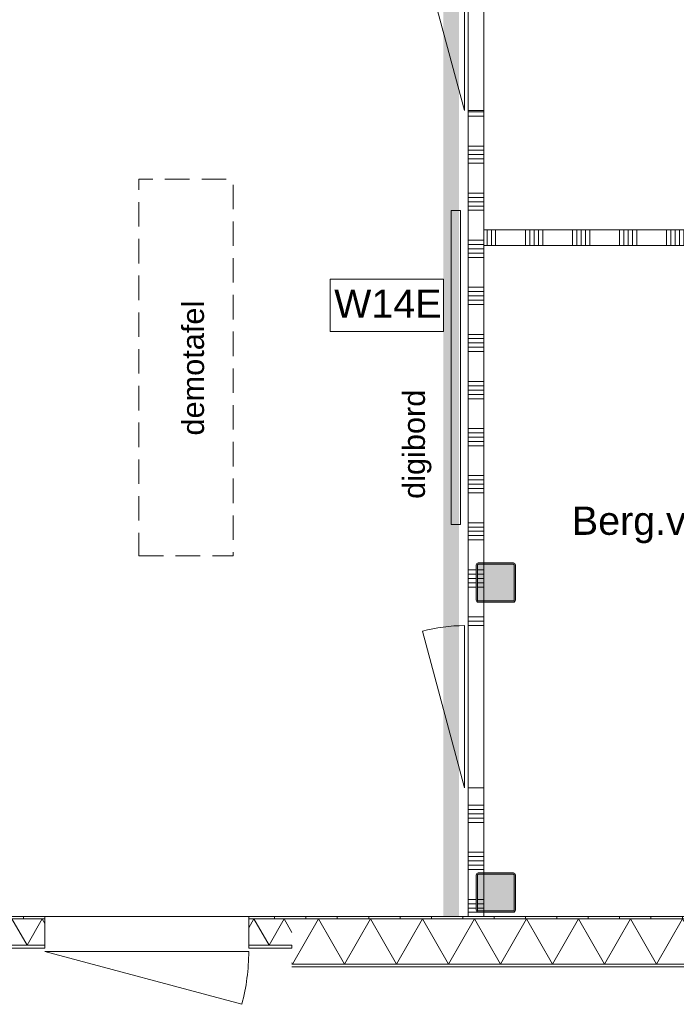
# Model space of a CAD drawing. Header units: millimetres. Extents: x -850 to 154668, y -80343 to 71019.
# Tile 52 of 147: x 58575 to 62762, y -559 to 5715. Entities that reach past the tile are written whole.
import ezdxf
from ezdxf.enums import TextEntityAlignment as Align

# ---------------------------------------------------------------- set-up
doc = ezdxf.new("R2010")
doc.units = ezdxf.units.MM
doc.header["$MEASUREMENT"] = 0
doc.linetypes.add('B0701', pattern=[234.119993, 155.999994, -78.119999])
for name, color, linetype in [('info tekst digiborden', 7, 'Continuous'), ('New_21 Buitenwanden', 7, 'Continuous'), ('New_21 Buitenwanden Deuren', 7, 'Continuous'), ('New_21 Buitenwanden Doorsnede-arcering', 7, 'Continuous'), ('New_21 Buitenwanden Laagscheidingslijnen', 7, 'Continuous'), ('New_22 NC Binnenwanden', 7, 'Continuous'), ('New_22 NC Binnenwanden Deuren', 7, 'Continuous'), ('New_22 NC Binnenwanden Doorsnede-arcering', 7, 'Continuous'), ('New_23 Vloeren', 7, 'Continuous'), ('New_72 Vaste Inrichting', 7, 'Continuous'), ('New_info tekst digiborden', 7, 'Continuous'), ('New_Info Wandafwerking aanduiding', 7, 'Continuous'), ('New_Info Wandafwerking aanduiding Doorsnede-arcering', 7, 'Continuous'), ('New_Z Ruimtefuncties', 7, 'Continuous'), ('New_Z Ruimtefuncties Zone omranding', 7, 'Continuous'), ('New_Z Ruimtefuncties Zone tekst', 7, 'Continuous'), ('S-COLS-____-OTLN.RVT S', 7, 'Continuous'), ('S-COLS-____-OTLN.RVT S 2D arcering', 7, 'Continuous')]:
    doc.layers.add(name, color=color, linetype=linetype)
doc.styles.add('GENERATED_STYLE_1', font='arial.ttf')
doc.styles.add('GENERATED_STYLE_2', font='arial.ttf')
pattern_1 = [(90, (0, 0), (-200, 0), [])]

# ---------------------------------------------------------------- blocks, each defined once
blk = doc.blocks.new('Slab_1_1', base_point=(0, 17060))
at = {"layer": 'New_23 Vloeren', "color": 7, "linetype": 'Continuous', "lineweight": 0, "flags": 128}
blk.add_lwpolyline([(0, 17060), (25600, 17060), (25600, 17539.8), (30060, 17539.8), (30060, 0), (44257.3, 0), (99110, 0), (99110, 26125), (78570.2, 26125), (78570.2, 30220), (61804.1, 30220), (61804.1, 33195.8), (50070.2, 33195.8), (50070.2, 36555.1), (42600, 36555.1), (42600, 38994.9), (31200.9, 38994.9), (31200.9, 49880), (25600, 49880), (25600, 70460), (0, 70460)], close=True, dxfattribs=at)
blk = doc.blocks.new('*X284')
at = {"layer": 'New_22 NC Binnenwanden Doorsnede-arcering', "color": 254, "linetype": 'Continuous', "lineweight": 0, "true_color": 0xe9ebeb}
for p, q in [((61435, 709.7), (61535, 709.7)), ((61435, 682.3), (61535, 682.3)), ((61435, 654.9), (61535, 654.9)), ((61435, 627.4), (61535, 627.4)), ((61435, 600), (61535, 600)), ((61435, 409.7), (61535, 409.7)), ((61435, 382.3), (61535, 382.3)), ((61435, 354.9), (61535, 354.9)), ((61435, 327.4), (61535, 327.4)), ((61435, 300), (61535, 300)), ((61435, 109.7), (61485, 109.7)), ((61435, 82.3), (61485, 82.3)), ((61435, 54.9), (61485, 54.9)), ((61435, 27.4), (61495.1, 27.4)), ((61435, 0), (61535, 0))]:
    blk.add_line(p, q, dxfattribs=at)
blk = doc.blocks.new('*X285')
at = {"layer": 'New_22 NC Binnenwanden Doorsnede-arcering', "color": 254, "linetype": 'Continuous', "lineweight": 0, "true_color": 0xe9ebeb}
for p, q in [((61435, 5127.4), (61535, 5127.4)), ((61435, 5100), (61535, 5100)), ((61435, 4909.7), (61535, 4909.7)), ((61435, 4882.3), (61535, 4882.3)), ((61435, 4854.9), (61535, 4854.9)), ((61435, 4827.4), (61535, 4827.4)), ((61435, 4800), (61535, 4800)), ((61435, 4609.7), (61535, 4609.7)), ((61435, 4582.3), (61535, 4582.3)), ((61435, 4554.9), (61535, 4554.9)), ((61435, 4527.4), (61535, 4527.4)), ((61435, 4500), (61535, 4500)), ((61435, 4309.7), (61535, 4309.7)), ((61435, 4282.3), (61535, 4282.3)), ((61435, 4254.9), (61535, 4254.9)), ((61435, 4227.4), (61535, 4227.4)), ((61435, 4200), (61535, 4200)), ((61435, 4009.7), (61535, 4009.7)), ((61435, 3982.3), (61535, 3982.3)), ((61435, 3954.9), (61535, 3954.9)), ((61435, 3927.4), (61535, 3927.4)), ((61435, 3900), (61535, 3900)), ((61435, 3709.7), (61535, 3709.7)), ((61435, 3682.3), (61535, 3682.3)), ((61435, 3654.9), (61535, 3654.9)), ((61435, 3627.4), (61535, 3627.4)), ((61435, 3600), (61535, 3600)), ((61435, 3409.7), (61535, 3409.7)), ((61435, 3382.3), (61535, 3382.3)), ((61435, 3354.9), (61535, 3354.9)), ((61435, 3327.4), (61535, 3327.4)), ((61435, 3300), (61535, 3300)), ((61435, 3109.7), (61535, 3109.7)), ((61435, 3082.3), (61535, 3082.3)), ((61435, 3054.9), (61535, 3054.9)), ((61435, 3027.4), (61535, 3027.4)), ((61435, 3000), (61535, 3000)), ((61435, 2809.7), (61535, 2809.7)), ((61435, 2782.3), (61535, 2782.3)), ((61435, 2754.9), (61535, 2754.9)), ((61435, 2727.4), (61535, 2727.4)), ((61435, 2700), (61535, 2700)), ((61435, 2509.7), (61535, 2509.7)), ((61435, 2482.3), (61535, 2482.3)), ((61435, 2454.9), (61535, 2454.9)), ((61435, 2427.4), (61535, 2427.4)), ((61435, 2400), (61535, 2400)), ((61435, 2209.7), (61485, 2209.7)), ((61435, 2182.3), (61485, 2182.3)), ((61435, 2154.9), (61485, 2154.9)), ((61435, 2127.4), (61485, 2127.4)), ((61435, 2100), (61485, 2100)), ((61435, 1909.7), (61535, 1909.7)), ((61435, 1882.3), (61535, 1882.3)), ((61435, 1854.9), (61535, 1854.9))]:
    blk.add_line(p, q, dxfattribs=at)
blk = doc.blocks.new('*X286')
at = {"layer": 'New_22 NC Binnenwanden Doorsnede-arcering', "color": 254, "linetype": 'Continuous', "lineweight": 0, "true_color": 0xe9ebeb}
for p, q in [((61493, 109.7), (61535, 109.7)), ((61493, 82.3), (61535, 82.3)), ((61493, 54.9), (61535, 54.9))]:
    blk.add_line(p, q, dxfattribs=at)
blk = doc.blocks.new('*X288')
at = {"layer": 'New_22 NC Binnenwanden Doorsnede-arcering', "color": 254, "linetype": 'Continuous', "lineweight": 0, "true_color": 0xe9ebeb}
for p, q in [((61493, 2209.7), (61535, 2209.7)), ((61493, 2182.3), (61535, 2182.3)), ((61493, 2154.9), (61535, 2154.9)), ((61493, 2127.4), (61535, 2127.4)), ((61493, 2100), (61535, 2100))]:
    blk.add_line(p, q, dxfattribs=at)
blk = doc.blocks.new('D1 22')
at = {"layer": 'New_22 NC Binnenwanden Deuren', "color": 1, "linetype": 'Continuous', "lineweight": 0}
for q in [(-481.8, 267.6), (-517, 0)]:
    blk.add_line((517, 0), q, dxfattribs=at)
at = {"layer": 'New_22 NC Binnenwanden Deuren', "color": 7, "linetype": 'Continuous', "lineweight": 0}
for p, q in [((-517, -25), (-517, -125)), ((-517, -25), (-517, -125)), ((517, -25), (517, -125)), ((517, -25), (517, -125))]:
    blk.add_line(p, q, dxfattribs=at)
at = {"layer": 'New_22 NC Binnenwanden Deuren', "color": 1, "linetype": 'Continuous', "lineweight": 0}
blk.add_arc((517, 0), 1034, 165, 180, dxfattribs=at)
blk = doc.blocks.new('Wall_68_1', base_point=(61535, 0))
at = {"layer": 'New_22 NC Binnenwanden', "color": 8, "linetype": 'Continuous', "lineweight": 0, "true_color": 0x778488}
for p, q in [((61435, 5136), (61535, 5136)), ((61435, 1854), (61535, 1854)), ((61435, 820), (61535, 820))]:
    blk.add_line(p, q, dxfattribs=at)
at = {"layer": 'New_22 NC Binnenwanden', "color": 8, "linetype": 'Continuous', "lineweight": 0, "true_color": 0x778488, "flags": 128}
for points in [[(61435, 5136), (61435, 1854)], [(61535, 2250.4), (61535, 5136)], [(61535, 2008.4), (61535, 2242.4)], [(61535, 1854), (61535, 2000.4)], [(61435, 820), (61435, 0)], [(61535, 275), (61535, 820)], [(61535, 33), (61535, 267)], [(61535, 0), (61535, 25)], [(61535, 0), (61435, 0)]]:
    blk.add_lwpolyline(points, dxfattribs=at)
at = {"layer": 'New_22 NC Binnenwanden', "color": 8, "lineweight": 0, "true_color": 0x778488}
for name in ['*X285', '*X288', '*X284', '*X286']:
    blk.add_blockref(name, (0, 0), dxfattribs=at)
at = {"layer": 'New_22 NC Binnenwanden Deuren', "color": 1, "linetype": 'Continuous', "lineweight": 0, "xscale": -1, "zscale": 1000, "rotation": 90}
for p in [(61410, 5653), (61410, 1337)]:
    blk.add_blockref('D1 22', p, dxfattribs=at)
blk = doc.blocks.new('*X758')
at = {"layer": 'New_21 Buitenwanden Doorsnede-arcering', "linetype": 'Continuous', "lineweight": 0, "true_color": 0xe9ebeb}
for points in [[(60310.2, -302.1), (60310.2, -302.2), (60450, -302.2), (60450, -302.1)], [(60750, -302.1), (60600, -302.1), (60600, -302.2), (60750, -302.2)], [(61050, -302.1), (60900, -302.1), (60900, -302.2), (61050, -302.2)], [(61350, -302.1), (61200, -302.1), (61200, -302.2), (61350, -302.2)], [(61650, -302.1), (61500, -302.1), (61500, -302.2), (61650, -302.2)], [(61950, -302.1), (61800, -302.1), (61800, -302.2), (61950, -302.2)], [(62250, -302.1), (62100, -302.1), (62100, -302.2), (62250, -302.2)], [(62550, -302.1), (62400, -302.1), (62400, -302.2), (62550, -302.2)], [(62850, -302.1), (62700, -302.1), (62700, -302.2), (62850, -302.2)], [(63150, -302.1), (63000, -302.1), (63000, -302.2), (63150, -302.2)], [(63450, -302.1), (63300, -302.1), (63300, -302.2), (63450, -302.2)], [(63750, -302.1), (63600, -302.1), (63600, -302.2), (63750, -302.2)], [(64050, -302.1), (63900, -302.1), (63900, -302.2), (64050, -302.2)], [(64350, -302.1), (64200, -302.1), (64200, -302.2), (64350, -302.2)], [(64650, -302.1), (64500, -302.1), (64500, -302.2), (64650, -302.2)], [(64950, -302.1), (64800, -302.1), (64800, -302.2), (64950, -302.2)], [(65250, -302.1), (65100, -302.1), (65100, -302.2), (65250, -302.2)], [(65550, -302.1), (65400, -302.1), (65400, -302.2), (65550, -302.2)], [(65700, -302.1), (65700, -302.2), (65710, -302.2), (65710, -302.1)]]:
    blk.add_hatch(color=254, dxfattribs=at).paths.add_polyline_path(points)
blk = doc.blocks.new('*X763')
at = {"layer": 'New_21 Buitenwanden Doorsnede-arcering', "linetype": 'Continuous', "lineweight": 0, "true_color": 0xe9ebeb}
for points in [[(60450, -15), (60310.2, -15), (60310.2, -15.1), (60450, -15.1)], [(60750, -15), (60600, -15), (60600, -15.1), (60750, -15.1)], [(61050, -15), (60900, -15), (60900, -15.1), (61050, -15.1)], [(61350, -15), (61200, -15), (61200, -15.1), (61350, -15.1)], [(61650, -15), (61500, -15), (61500, -15.1), (61650, -15.1)], [(61950, -15), (61800, -15), (61800, -15.1), (61950, -15.1)], [(62250, -15), (62100, -15), (62100, -15.1), (62250, -15.1)], [(62550, -15), (62400, -15), (62400, -15.1), (62550, -15.1)], [(62850, -15), (62700, -15), (62700, -15.1), (62850, -15.1)], [(63150, -15), (63000, -15), (63000, -15.1), (63150, -15.1)], [(63450, -15), (63300, -15), (63300, -15.1), (63450, -15.1)], [(63750, -15), (63600, -15), (63600, -15.1), (63750, -15.1)], [(64050, -15), (63900, -15), (63900, -15.1), (64050, -15.1)], [(64350, -15), (64200, -15), (64200, -15.1), (64350, -15.1)], [(64650, -15), (64500, -15), (64500, -15.1), (64650, -15.1)], [(64950, -15), (64800, -15), (64800, -15.1), (64950, -15.1)], [(65250, -15), (65100, -15), (65100, -15.1), (65250, -15.1)], [(65550, -15), (65400, -15), (65400, -15.1), (65550, -15.1)], [(65710, -15), (65700, -15), (65700, -15.1), (65710, -15.1)]]:
    blk.add_hatch(color=254, dxfattribs=at).paths.add_polyline_path(points)
blk = doc.blocks.new('*X768')
at = {"layer": 'New_21 Buitenwanden Doorsnede-arcering', "color": 254, "linetype": 'Continuous', "lineweight": 0, "true_color": 0xe9ebeb}
for p, q in [((60314.6, -302.1), (60480.3, -15.1)), ((60646, -302.1), (60480.3, -15.1)), ((60646, -302.1), (60811.7, -15.1)), ((60977.4, -302.1), (60811.7, -15.1)), ((60977.4, -302.1), (61143.1, -15.1)), ((61308.8, -302.1), (61143.1, -15.1)), ((61308.8, -302.1), (61474.5, -15.1)), ((61640.2, -302.1), (61474.5, -15.1)), ((61640.2, -302.1), (61805.9, -15.1)), ((61971.6, -302.1), (61805.9, -15.1)), ((61971.6, -302.1), (62137.3, -15.1)), ((62303, -302.1), (62137.3, -15.1)), ((62303, -302.1), (62468.7, -15.1)), ((62634.4, -302.1), (62468.7, -15.1)), ((62634.4, -302.1), (62800.1, -15.1)), ((62965.8, -302.1), (62800.1, -15.1)), ((62965.8, -302.1), (63131.5, -15.1)), ((63297.2, -302.1), (63131.5, -15.1)), ((63297.2, -302.1), (63462.9, -15.1)), ((63628.6, -302.1), (63462.9, -15.1)), ((63628.6, -302.1), (63794.3, -15.1)), ((63960, -302.1), (63794.3, -15.1)), ((63960, -302.1), (64125.7, -15.1)), ((64291.4, -302.1), (64125.7, -15.1)), ((64291.4, -302.1), (64457.1, -15.1)), ((64622.8, -302.1), (64457.1, -15.1)), ((64622.8, -302.1), (64788.5, -15.1)), ((64954.2, -302.1), (64788.5, -15.1)), ((64954.2, -302.1), (65119.9, -15.1)), ((65285.6, -302.1), (65119.9, -15.1)), ((65285.6, -302.1), (65451.3, -15.1)), ((65617, -302.1), (65451.3, -15.1)), ((65617, -302.1), (65710, -141)), ((60314.6, -302.1), (60310.2, -294.5))]:
    blk.add_line(p, q, dxfattribs=at)
blk = doc.blocks.new('Wall_168_1', base_point=(60310.2, 0))
at = {"layer": 'New_21 Buitenwanden Doorsnede-arcering', "linetype": 'Continuous', "lineweight": 0, "true_color": 0xe9ebeb}
h = blk.add_hatch(dxfattribs=at)
h.set_pattern_fill('930_Lijnen_vert_200_0001', color=254, style=0, pattern_type=2)
h.set_pattern_definition(pattern_1)
h.paths.add_polyline_path([(60310.2, -15), (65710, -15), (65710, 0), (60310.2, 0)])
at = {"layer": 'New_21 Buitenwanden', "color": 8, "linetype": 'Continuous', "lineweight": 0, "true_color": 0x778488, "flags": 128}
for points in [[(65710, 0), (60310.2, 0)], [(60310.2, -320.2), (65710, -320.2)]]:
    blk.add_lwpolyline(points, dxfattribs=at)
at = {"layer": 'New_21 Buitenwanden Laagscheidingslijnen', "color": 8, "linetype": 'Continuous', "lineweight": 0, "true_color": 0x778488}
for p, q in [((65710, -15), (60310.2, -15)), ((65710, -15.1), (60310.2, -15.1)), ((60310.2, -302.1), (65710, -302.1)), ((60310.2, -302.2), (65710, -302.2))]:
    blk.add_line(p, q, dxfattribs=at)
at = {"layer": 'New_21 Buitenwanden', "color": 8, "lineweight": 0, "true_color": 0x778488}
for name in ['*X763', '*X768', '*X758']:
    blk.add_blockref(name, (0, 0), dxfattribs=at)
blk = doc.blocks.new('*X778')
at = {"layer": 'New_21 Buitenwanden Doorsnede-arcering', "linetype": 'Continuous', "lineweight": 0, "true_color": 0xe9ebeb}
blk.add_hatch(color=254, dxfattribs=at).paths.add_polyline_path([(58650, -182.1), (58500, -182.1), (58500, -182.2), (58650, -182.2)])
blk = doc.blocks.new('*X779')
at = {"layer": 'New_21 Buitenwanden Doorsnede-arcering', "linetype": 'Continuous', "lineweight": 0, "true_color": 0xe9ebeb}
for points in [[(60035.2, -182.1), (60035.2, -182.2), (60150, -182.2), (60150, -182.1)], [(60300, -182.1), (60300, -182.2), (60310.2, -182.2), (60310.2, -182.1)]]:
    blk.add_hatch(color=254, dxfattribs=at).paths.add_polyline_path(points)
blk = doc.blocks.new('*X780')
at = {"layer": 'New_21 Buitenwanden Doorsnede-arcering', "linetype": 'Continuous', "lineweight": 0, "true_color": 0xe9ebeb}
blk.add_hatch(color=254, dxfattribs=at).paths.add_polyline_path([(58650, -15), (58500, -15), (58500, -15.1), (58650, -15.1)])
blk = doc.blocks.new('*X781')
at = {"layer": 'New_21 Buitenwanden Doorsnede-arcering', "linetype": 'Continuous', "lineweight": 0, "true_color": 0xe9ebeb}
for points in [[(60150, -15), (60035.2, -15), (60035.2, -15.1), (60150, -15.1)], [(60310.2, -15), (60300, -15), (60300, -15.1), (60310.2, -15.1)]]:
    blk.add_hatch(color=254, dxfattribs=at).paths.add_polyline_path(points)
blk = doc.blocks.new('*X782')
at = {"layer": 'New_21 Buitenwanden Doorsnede-arcering', "color": 254, "linetype": 'Continuous', "lineweight": 0, "true_color": 0xe9ebeb}
for p, q in [((58456, -135.3), (58525.4, -15.1)), ((58621.8, -182.1), (58525.4, -15.1)), ((58621.8, -182.1), (58718.3, -15.1)), ((58735.2, -44.5), (58718.3, -15.1))]:
    blk.add_line(p, q, dxfattribs=at)
blk = doc.blocks.new('*X783')
at = {"layer": 'New_21 Buitenwanden Doorsnede-arcering', "color": 254, "linetype": 'Continuous', "lineweight": 0, "true_color": 0xe9ebeb}
for p, q in [((60035.2, -72), (60068.1, -15.1)), ((60164.5, -182.1), (60068.1, -15.1)), ((60164.5, -182.1), (60260.9, -15.1)), ((60310.2, -100.5), (60260.9, -15.1))]:
    blk.add_line(p, q, dxfattribs=at)
blk = doc.blocks.new('D1 bl 22')
at = {"layer": 'New_21 Buitenwanden Deuren', "color": 1, "linetype": 'Continuous', "lineweight": 0}
for p, q in [((650, 0), (-605.7, 336.5)), ((650, 0), (-650, 0)), ((-650, -40.1), (-650, -72)), ((-650, -40.1), (-650, -72)), ((650, -40.1), (650, -72)), ((650, -40.1), (650, -72)), ((-650, -72), (-650, -207.1)), ((-650, -72), (-650, -207.1)), ((650, -72), (650, -207.1)), ((650, -72), (650, -207.1)), ((-650, -222.2), (-675, -222.2)), ((-650, -222.2), (-675, -222.2)), ((-650, -207.1), (-650, -222.2)), ((-650, -207.1), (-650, -222.2)), ((650, -207.1), (650, -222.2)), ((650, -207.1), (650, -222.2)), ((650, -222.2), (675, -222.2)), ((650, -222.2), (675, -222.2))]:
    blk.add_line(p, q, dxfattribs=at)
at = {"layer": 'New_21 Buitenwanden Deuren', "color": 9, "linetype": 'Continuous', "lineweight": 0}
for p, q in [((-650, -22), (-650, -40)), ((-650, -22), (-650, -40)), ((-650, -40), (-650, -40.1)), ((-650, -40), (-650, -40.1)), ((650, -22), (650, -40)), ((650, -22), (650, -40)), ((650, -40), (650, -40.1)), ((650, -40), (650, -40.1))]:
    blk.add_line(p, q, dxfattribs=at)
at = {"layer": 'New_21 Buitenwanden Deuren', "color": 1, "linetype": 'Continuous', "lineweight": 0}
blk.add_arc((650, 0), 1300, 165, 180, dxfattribs=at)
blk = doc.blocks.new('Wall_169_1', base_point=(58456, 0))
at = {"layer": 'New_21 Buitenwanden Doorsnede-arcering', "linetype": 'Continuous', "lineweight": 0, "true_color": 0xe9ebeb}
h = blk.add_hatch(dxfattribs=at)
h.set_pattern_fill('930_Lijnen_vert_200_0001', color=254, style=0, pattern_type=2)
h.set_pattern_definition(pattern_1)
h.paths.add_polyline_path([(58456, 0), (58456, -15), (58735.2, -15), (58735.2, 0)])
h = blk.add_hatch(dxfattribs=at)
h.set_pattern_fill('930_Lijnen_vert_200_0001', color=254, style=0, pattern_type=2)
h.set_pattern_definition(pattern_1)
h.paths.add_polyline_path([(60035.2, 0), (60035.2, -15), (60310.2, -15), (60310.2, 0)])
at = {"layer": 'New_21 Buitenwanden', "color": 8, "linetype": 'Continuous', "lineweight": 0, "true_color": 0x778488}
for p, q in [((58735.2, 0), (58710.2, 0)), ((58735.2, -15.1), (58735.2, 0)), ((58735.2, -150.2), (58735.2, -15.1)), ((60035.2, 0), (60060.2, 0)), ((60035.2, -15.1), (60035.2, 0)), ((60035.2, -150.2), (60035.2, -15.1)), ((58735.2, -182.1), (58735.2, -150.2)), ((58735.2, -182.2), (58735.2, -182.1)), ((58735.2, -200.2), (58735.2, -182.2)), ((60035.2, -182.1), (60035.2, -150.2)), ((60035.2, -182.2), (60035.2, -182.1)), ((60035.2, -200.2), (60035.2, -182.2))]:
    blk.add_line(p, q, dxfattribs=at)
at = {"layer": 'New_21 Buitenwanden', "color": 8, "linetype": 'Continuous', "lineweight": 0, "true_color": 0x778488, "flags": 128}
for points in [[(58735.2, 0), (58456, 0)], [(60310.2, 0), (60035.2, 0)], [(60310.2, -182.2), (60310.2, -182.1)], [(60310.2, -200.2), (60310.2, -182.2)], [(58456, -200.2), (58735.2, -200.2)], [(60035.2, -200.2), (60310.2, -200.2)]]:
    blk.add_lwpolyline(points, dxfattribs=at)
at = {"layer": 'New_21 Buitenwanden Laagscheidingslijnen', "color": 8, "linetype": 'Continuous', "lineweight": 0, "true_color": 0x778488}
for p, q in [((58735.2, -15), (58456, -15)), ((58735.2, -15.1), (58456, -15.1)), ((60310.2, -15), (60035.2, -15)), ((60310.2, -15.1), (60035.2, -15.1)), ((58456, -182.1), (58735.2, -182.1)), ((58456, -182.2), (58735.2, -182.2)), ((60035.2, -182.1), (60310.2, -182.1)), ((60035.2, -182.2), (60310.2, -182.2))]:
    blk.add_line(p, q, dxfattribs=at)
at = {"layer": 'New_21 Buitenwanden', "color": 8, "lineweight": 0, "true_color": 0x778488}
for name in ['*X782', '*X780', '*X781', '*X783', '*X778', '*X779']:
    blk.add_blockref(name, (0, 0), dxfattribs=at)
at = {"layer": 'New_21 Buitenwanden Deuren', "color": 1, "linetype": 'Continuous', "lineweight": 0, "zscale": 1000, "rotation": 180}
blk.add_blockref('D1 bl 22', (59385.2, -222.2), dxfattribs=at)
blk = doc.blocks.new('Slab_12_1', base_point=(59335, 2298))
at = {"layer": 'New_72 Vaste Inrichting', "color": 253, "linetype": 'B0701', "lineweight": 0, "true_color": 0x99a3a6, "flags": 128}
blk.add_lwpolyline([(59335, 2298), (59935, 2298), (59935, 4698), (59335, 4698)], close=True, dxfattribs=at)
blk = doc.blocks.new('Wall_329_1', base_point=(61326.4, 8850))
at = {"layer": 'New_Info Wandafwerking aanduiding Doorsnede-arcering', "linetype": 'Continuous', "lineweight": 0, "true_color": 0x000000}
blk.add_hatch(color=18, dxfattribs=at).paths.add_polyline_path([(61276.4, 8850), (61276.4, 0), (61376.4, 0), (61376.4, 8850)])
at = {"layer": 'New_Info Wandafwerking aanduiding', "color": 9, "linetype": 'Continuous', "lineweight": 0, "flags": 128}
blk.add_lwpolyline([(61376.4, 0), (61276.4, 0)], dxfattribs=at)
blk = doc.blocks.new('Column 89[89]_1', base_point=(0.5, 3))
at = {"layer": 'S-COLS-____-OTLN.RVT S 2D arcering', "linetype": 'Continuous', "lineweight": 0, "true_color": 0x778488}
h = blk.add_hatch(color=8, dxfattribs=at)
h.paths.add_polyline_path([(61485.5, 41), (61486.5, 36), (61489.3, 31.8), (61493.5, 28.9), (61498.5, 28), (61722.5, 28), (61727.5, 28.9), (61731.7, 31.8), (61734.5, 36), (61735.5, 41), (61735.5, 265), (61734.5, 269.9), (61731.7, 274.1), (61727.5, 277), (61722.5, 278), (61498.5, 278), (61493.5, 277), (61489.3, 274.1), (61486.5, 269.9), (61485.5, 265)])
h.paths.add_polyline_path([(61722.5, 36), (61498.5, 36), (61496.6, 36.3), (61495, 37.4), (61493.9, 39), (61493.5, 41), (61493.5, 265), (61493.9, 266.9), (61495, 268.5), (61496.6, 269.6), (61498.5, 270), (61722.5, 270), (61724.4, 269.6), (61726.1, 268.5), (61727.1, 266.9), (61727.5, 265), (61727.5, 41), (61727.1, 39), (61726.1, 37.4), (61724.4, 36.3)], flags=0)
blk.add_hatch(color=8, dxfattribs=at).paths.add_polyline_path([(61722.5, 270), (61498.5, 270), (61496.6, 269.6), (61495, 268.5), (61493.9, 266.9), (61493.5, 265), (61493.5, 41), (61493.9, 39), (61495, 37.4), (61496.6, 36.3), (61498.5, 36), (61722.5, 36), (61724.4, 36.3), (61726.1, 37.4), (61727.1, 39), (61727.5, 41), (61727.5, 265), (61727.1, 266.9), (61726.1, 268.5), (61724.4, 269.6)])
at = {"layer": 'S-COLS-____-OTLN.RVT S', "color": 1, "linetype": 'Continuous', "lineweight": 0}
for p, q in [((61486.5, 269.9), (61485.5, 265)), ((61485.5, 265), (61485.5, 41)), ((61489.3, 274.1), (61486.5, 269.9)), ((61493.5, 277), (61489.3, 274.1)), ((61498.5, 278), (61493.5, 277)), ((61493.5, 265), (61493.9, 266.9)), ((61493.5, 41), (61493.5, 265)), ((61493.9, 266.9), (61495, 268.5)), ((61495, 268.5), (61496.6, 269.6)), ((61496.6, 269.6), (61498.5, 270)), ((61722.5, 278), (61498.5, 278)), ((61498.5, 270), (61722.5, 270)), ((61727.5, 277), (61722.5, 278)), ((61722.5, 270), (61724.4, 269.6)), ((61724.4, 269.6), (61726.1, 268.5)), ((61726.1, 268.5), (61727.1, 266.9)), ((61727.1, 266.9), (61727.5, 265)), ((61731.7, 274.1), (61727.5, 277)), ((61727.5, 265), (61727.5, 41)), ((61734.5, 269.9), (61731.7, 274.1)), ((61735.5, 265), (61734.5, 269.9)), ((61735.5, 41), (61735.5, 265)), ((61485.5, 41), (61486.5, 36)), ((61486.5, 36), (61489.3, 31.8)), ((61489.3, 31.8), (61493.5, 28.9)), ((61493.9, 39), (61493.5, 41)), ((61493.5, 28.9), (61498.5, 28)), ((61495, 37.4), (61493.9, 39)), ((61496.6, 36.3), (61495, 37.4)), ((61498.5, 36), (61496.6, 36.3)), ((61722.5, 36), (61498.5, 36)), ((61498.5, 28), (61722.5, 28)), ((61724.4, 36.3), (61722.5, 36)), ((61722.5, 28), (61727.5, 28.9)), ((61726.1, 37.4), (61724.4, 36.3)), ((61727.1, 39), (61726.1, 37.4)), ((61727.5, 41), (61727.1, 39)), ((61727.5, 28.9), (61731.7, 31.8)), ((61731.7, 31.8), (61734.5, 36)), ((61734.5, 36), (61735.5, 41))]:
    blk.add_line(p, q, dxfattribs=at)
blk = doc.blocks.new('Column 138[138]_1', base_point=(0.5, 3))
at = {"layer": 'S-COLS-____-OTLN.RVT S 2D arcering', "linetype": 'Continuous', "lineweight": 0, "true_color": 0x778488}
h = blk.add_hatch(color=8, dxfattribs=at)
h.paths.add_polyline_path([(61485.5, 2016.3), (61486.5, 2011.4), (61489.3, 2007.2), (61493.5, 2004.3), (61498.5, 2003.3), (61722.5, 2003.3), (61727.5, 2004.3), (61731.7, 2007.2), (61734.5, 2011.4), (61735.5, 2016.3), (61735.5, 2240.3), (61734.5, 2245.3), (61731.7, 2249.5), (61727.5, 2252.4), (61722.5, 2253.3), (61498.5, 2253.3), (61493.5, 2252.4), (61489.3, 2249.5), (61486.5, 2245.3), (61485.5, 2240.3)])
h.paths.add_polyline_path([(61722.5, 2011.3), (61498.5, 2011.3), (61496.6, 2011.7), (61495, 2012.8), (61493.9, 2014.4), (61493.5, 2016.3), (61493.5, 2240.3), (61493.9, 2242.3), (61495, 2243.9), (61496.6, 2245), (61498.5, 2245.3), (61722.5, 2245.3), (61724.4, 2245), (61726.1, 2243.9), (61727.1, 2242.3), (61727.5, 2240.3), (61727.5, 2016.3), (61727.1, 2014.4), (61726.1, 2012.8), (61724.4, 2011.7)], flags=0)
blk.add_hatch(color=8, dxfattribs=at).paths.add_polyline_path([(61722.5, 2245.3), (61498.5, 2245.3), (61496.6, 2245), (61495, 2243.9), (61493.9, 2242.3), (61493.5, 2240.3), (61493.5, 2016.3), (61493.9, 2014.4), (61495, 2012.8), (61496.6, 2011.7), (61498.5, 2011.3), (61722.5, 2011.3), (61724.4, 2011.7), (61726.1, 2012.8), (61727.1, 2014.4), (61727.5, 2016.3), (61727.5, 2240.3), (61727.1, 2242.3), (61726.1, 2243.9), (61724.4, 2245)])
at = {"layer": 'S-COLS-____-OTLN.RVT S', "color": 1, "linetype": 'Continuous', "lineweight": 0}
for p, q in [((61486.5, 2245.3), (61485.5, 2240.3)), ((61485.5, 2240.3), (61485.5, 2016.3)), ((61489.3, 2249.5), (61486.5, 2245.3)), ((61493.5, 2252.4), (61489.3, 2249.5)), ((61498.5, 2253.3), (61493.5, 2252.4)), ((61493.5, 2240.3), (61493.9, 2242.3)), ((61493.5, 2016.3), (61493.5, 2240.3)), ((61493.9, 2242.3), (61495, 2243.9)), ((61495, 2243.9), (61496.6, 2245)), ((61496.6, 2245), (61498.5, 2245.3)), ((61722.5, 2253.3), (61498.5, 2253.3)), ((61498.5, 2245.3), (61722.5, 2245.3)), ((61727.5, 2252.4), (61722.5, 2253.3)), ((61722.5, 2245.3), (61724.4, 2245)), ((61724.4, 2245), (61726.1, 2243.9)), ((61726.1, 2243.9), (61727.1, 2242.3)), ((61727.1, 2242.3), (61727.5, 2240.3)), ((61731.7, 2249.5), (61727.5, 2252.4)), ((61727.5, 2240.3), (61727.5, 2016.3)), ((61734.5, 2245.3), (61731.7, 2249.5)), ((61735.5, 2240.3), (61734.5, 2245.3)), ((61735.5, 2016.3), (61735.5, 2240.3)), ((61485.5, 2016.3), (61486.5, 2011.4)), ((61486.5, 2011.4), (61489.3, 2007.2)), ((61493.9, 2014.4), (61493.5, 2016.3)), ((61495, 2012.8), (61493.9, 2014.4)), ((61496.6, 2011.7), (61495, 2012.8)), ((61498.5, 2011.3), (61496.6, 2011.7)), ((61722.5, 2011.3), (61498.5, 2011.3)), ((61724.4, 2011.7), (61722.5, 2011.3)), ((61726.1, 2012.8), (61724.4, 2011.7)), ((61727.1, 2014.4), (61726.1, 2012.8)), ((61727.5, 2016.3), (61727.1, 2014.4)), ((61731.7, 2007.2), (61734.5, 2011.4)), ((61734.5, 2011.4), (61735.5, 2016.3)), ((61489.3, 2007.2), (61493.5, 2004.3)), ((61493.5, 2004.3), (61498.5, 2003.3)), ((61498.5, 2003.3), (61722.5, 2003.3)), ((61722.5, 2003.3), (61727.5, 2004.3)), ((61727.5, 2004.3), (61731.7, 2007.2))]:
    blk.add_line(p, q, dxfattribs=at)
blk = doc.blocks.new('*X2455')
at = {"layer": 'New_22 NC Binnenwanden Doorsnede-arcering', "color": 254, "linetype": 'Continuous', "lineweight": 0, "true_color": 0xe9ebeb}
for p, q in [((61554.9, 4375), (61554.9, 4279.7)), ((61582.3, 4375), (61582.3, 4279.7)), ((61609.7, 4375), (61609.7, 4279.7)), ((61800, 4375), (61800, 4279.7)), ((61827.4, 4375), (61827.4, 4279.7)), ((61854.9, 4375), (61854.9, 4279.7)), ((61882.3, 4375), (61882.3, 4279.7)), ((61909.7, 4375), (61909.7, 4279.7)), ((62100, 4375), (62100, 4279.7)), ((62127.4, 4375), (62127.4, 4279.7)), ((62154.9, 4375), (62154.9, 4279.7)), ((62182.3, 4375), (62182.3, 4279.7)), ((62209.7, 4375), (62209.7, 4279.7)), ((62400, 4375), (62400, 4279.7)), ((62427.4, 4375), (62427.4, 4279.7)), ((62454.9, 4375), (62454.9, 4279.7)), ((62482.3, 4375), (62482.3, 4279.7)), ((62509.7, 4375), (62509.7, 4279.7)), ((62700, 4375), (62700, 4279.7)), ((62727.4, 4375), (62727.4, 4279.7)), ((62754.9, 4375), (62754.9, 4279.7)), ((62782.3, 4375), (62782.3, 4279.7)), ((62809.7, 4375), (62809.7, 4279.7)), ((63000, 4375), (63000, 4279.7)), ((63027.4, 4375), (63027.4, 4279.7)), ((63054.9, 4375), (63054.9, 4279.7)), ((63082.3, 4375), (63082.3, 4279.7)), ((63109.7, 4375), (63109.7, 4279.7)), ((63300, 4375), (63300, 4279.7)), ((63327.4, 4375), (63327.4, 4279.7)), ((63354.9, 4375), (63354.9, 4279.7)), ((63382.3, 4375), (63382.3, 4279.7)), ((63409.7, 4375), (63409.7, 4279.7)), ((63600, 4375), (63600, 4279.7)), ((63627.4, 4375), (63627.4, 4279.7)), ((63654.9, 4375), (63654.9, 4279.7)), ((63682.3, 4375), (63682.3, 4279.7)), ((63709.7, 4375), (63709.7, 4279.7)), ((63900, 4375), (63900, 4279.7)), ((63927.4, 4375), (63927.4, 4279.7)), ((63954.9, 4375), (63954.9, 4279.7)), ((63982.3, 4375), (63982.3, 4279.7)), ((64009.7, 4375), (64009.7, 4279.7)), ((61554.9, 4279.7), (61554.9, 4275)), ((61582.3, 4279.7), (61582.3, 4275)), ((61609.7, 4279.7), (61609.7, 4275)), ((61800, 4279.7), (61800, 4275)), ((61827.4, 4279.7), (61827.4, 4275)), ((61854.9, 4279.7), (61854.9, 4275)), ((61882.3, 4279.7), (61882.3, 4275)), ((61909.7, 4279.7), (61909.7, 4275)), ((62100, 4279.7), (62100, 4275)), ((62127.4, 4279.7), (62127.4, 4275)), ((62154.9, 4279.7), (62154.9, 4275)), ((62182.3, 4279.7), (62182.3, 4275)), ((62209.7, 4279.7), (62209.7, 4275)), ((62400, 4279.7), (62400, 4275)), ((62427.4, 4279.7), (62427.4, 4275)), ((62454.9, 4279.7), (62454.9, 4275)), ((62482.3, 4279.7), (62482.3, 4275)), ((62509.7, 4279.7), (62509.7, 4275)), ((62700, 4279.7), (62700, 4275)), ((62727.4, 4279.7), (62727.4, 4275)), ((62754.9, 4279.7), (62754.9, 4275)), ((62782.3, 4279.7), (62782.3, 4275)), ((62809.7, 4279.7), (62809.7, 4275)), ((63000, 4279.7), (63000, 4275)), ((63027.4, 4279.7), (63027.4, 4275)), ((63054.9, 4279.7), (63054.9, 4275)), ((63082.3, 4279.7), (63082.3, 4275)), ((63109.7, 4279.7), (63109.7, 4275)), ((63300, 4279.7), (63300, 4275)), ((63327.4, 4279.7), (63327.4, 4275)), ((63354.9, 4279.7), (63354.9, 4275)), ((63382.3, 4279.7), (63382.3, 4275)), ((63409.7, 4279.7), (63409.7, 4275)), ((63600, 4279.7), (63600, 4275)), ((63627.4, 4279.7), (63627.4, 4275)), ((63654.9, 4279.7), (63654.9, 4275)), ((63682.3, 4279.7), (63682.3, 4275)), ((63709.7, 4279.7), (63709.7, 4275)), ((63900, 4279.7), (63900, 4275)), ((63927.4, 4279.7), (63927.4, 4275)), ((63954.9, 4279.7), (63954.9, 4275)), ((63982.3, 4279.7), (63982.3, 4275)), ((64009.7, 4279.7), (64009.7, 4275))]:
    blk.add_line(p, q, dxfattribs=at)
blk = doc.blocks.new('Wall_487_1', base_point=(61535, 4325))
at = {"layer": 'New_22 NC Binnenwanden', "color": 8, "linetype": 'Continuous', "lineweight": 0, "true_color": 0x778488, "flags": 128}
for points in [[(64035, 4375), (61535, 4375)], [(61535, 4275), (61535, 4375)], [(64035, 4275), (64035, 4375)], [(61535, 4275), (64035, 4275)]]:
    blk.add_lwpolyline(points, dxfattribs=at)
at = {"layer": 'New_22 NC Binnenwanden', "color": 8, "lineweight": 0, "true_color": 0x778488}
blk.add_blockref('*X2455', (0, 0), dxfattribs=at)
blk = doc.blocks.new('Berg.vaklokaal_0.61_109_1', base_point=(62937.4, 2087.8))
at = {"layer": 'New_Z Ruimtefuncties Zone tekst', "color": 2, "lineweight": 0}
for tag, height, style, p in [('DUMMY_938', 180, 'GENERATED_STYLE_1', (63744.6, 2653.5)), ('ROOM_NAME', 180, 'GENERATED_STYLE_1', (63744.6, 2612.4)), ('DUMMY_939', 180, 'GENERATED_STYLE_1', (63744.6, 2276.4)), ('ROOM_NUMBER', 180, 'GENERATED_STYLE_1', (63744.6, 2235.2)), ('stWallCovering', 240, 'GENERATED_STYLE_2', (63744.6, 1844.4))]:
    blk.add_attdef(tag, text='', height=height, dxfattribs=dict(at, style=style)).set_placement(p, align=Align.TOP_RIGHT)
at = {"layer": 'New_Z Ruimtefuncties Zone tekst', "color": 2, "lineweight": 0, "style": 'GENERATED_STYLE_2'}
blk.add_attdef('DUMMY_940', text='', height=240, dxfattribs=at).set_placement((62130.1, 1899.2), align=Align.TOP_LEFT)
blk = doc.blocks.new('Notitiebord 22 KM')
at = {"layer": 'New_72 Vaste Inrichting', "color": 253, "linetype": 'Continuous', "lineweight": 0, "true_color": 0x99a3a6}
for p, q in [((2000, 60), (0, 60)), ((0, 60), (0, 0)), ((0, 0), (2000, 0)), ((2000, 0), (2000, 60))]:
    blk.add_line(p, q, dxfattribs=at)

msp = doc.modelspace()

# ---------------------------------------------------------------- linework, layer by layer
at = {"layer": 'New_Info Wandafwerking aanduiding', "color": 9, "linetype": 'Continuous', "lineweight": 0, "flags": 128}
msp.add_lwpolyline([(60554.9, 4061.4), (61276.4, 4061.4), (61276.4, 3728.5), (60554.9, 3728.5)], close=True, dxfattribs=at)
at = {"layer": 'New_Z Ruimtefuncties Zone omranding', "color": 211, "linetype": 'Continuous', "lineweight": 0, "true_color": 0xffaaff, "flags": 128}
for points in [[(53735, 8850), (52635, 8850), (52635, 8550), (52635, 0), (53735, 0), (57720, 0), (57970, 0), (61435, 0), (61435, 8850), (57720, 8850)], [(61535, 4375), (64035, 4375), (64035, 8850), (61535, 8850)], [(61535, 4275), (61535, 0), (64035, 0), (64035, 150), (64035, 4275)]]:
    msp.add_lwpolyline(points, close=True, dxfattribs=at)

# ---------------------------------------------------------------- block references
at = {"layer": 'New_21 Buitenwanden', "color": 8, "lineweight": 0, "true_color": 0x778488}
for name, p in [('Wall_168_1', (60310.2, 0)), ('Wall_169_1', (58456, 0))]:
    msp.add_blockref(name, p, dxfattribs=at)
at = {"layer": 'New_22 NC Binnenwanden', "color": 8, "lineweight": 0, "true_color": 0x778488}
for name, p in [('Wall_68_1', (61535, 0)), ('Wall_487_1', (61535, 4325))]:
    msp.add_blockref(name, p, dxfattribs=at)
at = {"layer": 'New_23 Vloeren', "color": 7, "linetype": 'Continuous', "lineweight": 0}
msp.add_blockref('Slab_1_1', (0, 17060), dxfattribs=at)
at = {"layer": 'New_72 Vaste Inrichting', "color": 253, "linetype": 'B0701', "lineweight": 0, "true_color": 0x99a3a6}
msp.add_blockref('Slab_12_1', (59335, 2298), dxfattribs=at)
at = {"layer": 'New_72 Vaste Inrichting', "color": 1, "linetype": 'Continuous', "lineweight": 0, "zscale": 1000, "rotation": 270}
msp.add_blockref('Notitiebord 22 KM', (61325, 4498), dxfattribs=at)
at = {"layer": 'New_Info Wandafwerking aanduiding', "color": 1, "lineweight": 0}
msp.add_blockref('Wall_329_1', (61326.4, 8850), dxfattribs=at)
at = {"layer": 'New_Z Ruimtefuncties', "color": 2, "linetype": 'Continuous', "lineweight": 0}
msp.add_blockref('Berg.vaklokaal_0.61_109_1', (62937.4, 2087.8), dxfattribs=at).add_auto_attribs({'ROOM_NAME': 'Berg.vaklokaal', 'ROOM_NUMBER': '0.61', 'stWallCovering': 'W03b'})
at = {"layer": 'S-COLS-____-OTLN.RVT S', "color": 1, "linetype": 'Continuous', "lineweight": 0}
for name in ['Column 138[138]_1', 'Column 89[89]_1']:
    msp.add_blockref(name, (0.5, 3), dxfattribs=at)

# ---------------------------------------------------------------- texts
at = {"layer": 'info tekst digiborden', "color": 2, "linetype": 'Continuous', "lineweight": 0, "insert": (59680.9, 3065.1), "char_height": 140, "attachment_point": 4, "rotation": 90, "style": 'GENERATED_STYLE_1'}
msp.add_mtext('\\A1;{\\pql;\\fArial|b0|i0|c0|p38;demotafel}', dxfattribs=at)
at = {"layer": 'New_info tekst digiborden', "color": 2, "linetype": 'Continuous', "lineweight": 0, "insert": (61109.8, 2661.5), "char_height": 140, "attachment_point": 4, "rotation": 90, "style": 'GENERATED_STYLE_1'}
msp.add_mtext('\\A1;{\\pql;\\fArial|b0|i0|c0|p38;digibord}', dxfattribs=at)
at = {"layer": 'New_Info Wandafwerking aanduiding', "color": 2, "linetype": 'Continuous', "lineweight": 0, "insert": (60579.9, 3995.2), "char_height": 180, "attachment_point": 1, "style": 'GENERATED_STYLE_1'}
msp.add_mtext('\\A1;{\\pql;\\fArial|b0|i0|c0|p38;W14\\fArial|b0|i0|c0|p38;E}', dxfattribs=at)

doc.saveas('drawing.dxf')
